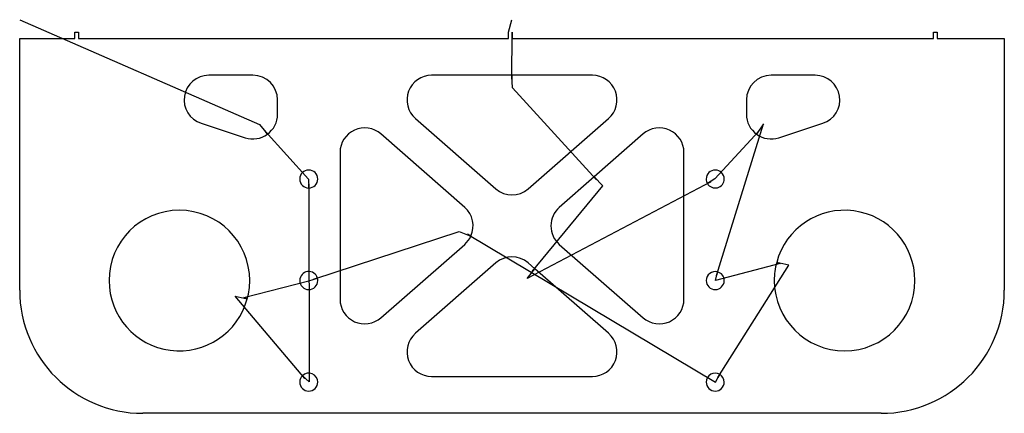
# Model space of a CAD drawing. Header units: inches. Extents: x 0.05 to 7.93, y 0.06 to 3.21.
import ezdxf

# ---------------------------------------------------------------- set-up
doc = ezdxf.new("R2010")
doc.units = ezdxf.units.IN
doc.layers.get('0').update_dxf_attribs({"linetype": 'CONTINUOUS'})
for name, color, linetype in [('3', 7, 'CONTINUOUS'), ('4', 7, 'CONTINUOUS'), ('9', 7, 'CONTINUOUS')]:
    doc.layers.add(name, color=color, linetype=linetype)

msp = doc.modelspace()

# ---------------------------------------------------------------- linework, layer by layer
at = {"color": 0, "linetype": 'CONTINUOUS'}
for p, q in [((0.0511, 3.2097), (1.9697, 2.3711)), ((3.9603, 3.1097), (3.9881, 3.2097)), ((0.4908, 3.1097), (0.5208, 3.1097)), ((3.9868, 2.7344), (3.9903, 3.1097)), ((7.3583, 3.1097), (7.3883, 3.1097)), ((4.6643, 1.9291), (3.9925, 2.6645)), ((5.6228, 1.1631), (5.9995, 2.3762)), ((2.0153, 2.3178), (2.36, 1.9346)), ((5.9631, 2.3163), (5.6115, 1.9374)), ((2.3644, 1.8927), (2.3653, 0.312)), ((5.5774, 1.9125), (4.1088, 1.1379)), ((4.1507, 1.1942), (4.7146, 1.8802)), ((2.4034, 1.1343), (3.5668, 1.5157)), ((3.6329, 1.492), (5.6159, 0.3082)), ((6.1334, 1.2588), (5.6162, 1.1214)), ((5.633, 0.3467), (6.2024, 1.2461)), ((1.8429, 0.9856), (2.364, 1.1192)), ((2.3325, 0.3385), (1.7738, 0.9983))]:
    msp.add_line(p, q, dxfattribs=at)
at = {"layer": '3', "color": 3, "linetype": 'CONTINUOUS'}
for p, q in [((0.4908, 3.0597), (0.4908, 3.1097)), ((0.5208, 3.1097), (0.5208, 3.0597)), ((3.9603, 3.0597), (3.9603, 3.1097)), ((3.9903, 3.1097), (3.9903, 3.0597)), ((7.3583, 3.0597), (7.3583, 3.1097)), ((7.3883, 3.1097), (7.3883, 3.0597))]:
    msp.add_line(p, q, dxfattribs=at)
at = {"layer": '4', "color": 4, "linetype": 'CONTINUOUS'}
for p, q in [((0.0511, 1.0439), (0.0511, 3.0597)), ((0.0511, 3.0597), (0.4908, 3.0597)), ((0.5208, 3.0597), (3.9603, 3.0597)), ((3.9903, 3.0597), (7.3583, 3.0597)), ((7.3883, 3.0597), (7.9251, 3.0597)), ((7.9251, 3.0597), (7.9251, 1.0439)), ((1.9163, 2.7644), (1.563, 2.7644)), ((3.9881, 2.7644), (3.3456, 2.7644)), ((4.6307, 2.7644), (3.9881, 2.7644)), ((6.4132, 2.7644), (6.06, 2.7644)), ((2.1131, 2.4521), (2.1131, 2.5676)), ((5.8631, 2.5676), (5.8631, 2.4521)), ((1.5019, 2.3805), (1.8552, 2.265)), ((3.2159, 2.4195), (3.8584, 1.8566)), ((4.1179, 1.8566), (4.7604, 2.4195)), ((6.1211, 2.265), (6.4744, 2.3805)), ((3.6101, 1.7078), (2.9397, 2.2951)), ((5.0366, 2.2951), (4.6455, 1.9525)), ((2.6131, 2.147), (2.6131, 0.9724)), ((5.3631, 0.9724), (5.3631, 2.147)), ((4.6455, 1.9525), (4.3662, 1.7078)), ((2.9397, 0.8243), (3.6101, 1.4116)), ((4.3662, 1.4116), (5.0366, 0.8243)), ((3.8584, 1.2628), (3.2159, 0.6999)), ((4.1714, 1.2159), (4.1179, 1.2628)), ((4.7604, 0.6999), (4.1714, 1.2159)), ((3.3456, 0.355), (4.6307, 0.355)), ((6.9409, 0.0597), (1.0354, 0.0597))]:
    msp.add_line(p, q, dxfattribs=at)
for centre, radius, start, end in [((1.563, 2.5676), 0.1969, 90, 251.90614), ((1.9163, 2.5676), 0.1969, 360, 90), ((3.3456, 2.5676), 0.1969, 90, 228.77635), ((4.6307, 2.5676), 0.1969, 311.22365, 90), ((6.06, 2.5676), 0.1969, 90, 180), ((6.4132, 2.5676), 0.1969, 288.09386, 90), ((1.9163, 2.4521), 0.1969, 305.95307, 0), ((6.06, 2.4521), 0.1969, 180, 234.04693), ((1.9163, 2.4521), 0.1969, 251.90614, 305.95307), ((2.81, 2.147), 0.1969, 48.77635, 180), ((5.1663, 2.147), 0.1969, 0, 131.22365), ((6.06, 2.4521), 0.1969, 234.04693, 288.09386), ((2.3631, 1.9347), 0.072, 360, 180), ((5.6131, 1.9347), 0.072, 360, 180), ((2.3631, 1.9347), 0.072, 180, 270), ((2.3631, 1.9347), 0.072, 270, 0), ((5.6131, 1.9347), 0.072, 180, 210), ((5.6131, 1.9347), 0.072, 210, 0), ((3.9881, 2.0046), 0.1969, 228.77635, 311.22365), ((1.3281, 1.1222), 0.5625, 360, 180), ((3.4803, 1.5597), 0.1969, 335.61183, 48.77635), ((4.4959, 1.5597), 0.1969, 131.22365, 228.77635), ((6.6481, 1.1222), 0.5625, 360, 165), ((3.4803, 1.5597), 0.1969, 311.22365, 335.61183), ((3.9881, 1.1148), 0.1969, 48.77635, 131.22365), ((6.6481, 1.1222), 0.5625, 165, 180), ((2.3631, 1.1222), 0.072, 15, 180), ((5.6131, 1.1222), 0.072, 75, 180), ((5.6131, 1.1222), 0.072, 360, 75), ((1.3281, 1.1222), 0.5625, 180, 345), ((1.3281, 1.1222), 0.5625, 345, 0), ((2.3631, 1.1222), 0.072, 180, 360), ((2.3631, 1.1222), 0.072, 360, 15), ((5.6131, 1.1222), 0.072, 180, 360), ((6.6481, 1.1222), 0.5625, 180, 360), ((1.0354, 1.0439), 0.9843, 180, 270), ((6.9409, 1.0439), 0.9843, 270, 0), ((2.81, 0.9724), 0.1969, 180, 311.22365), ((5.1663, 0.9724), 0.1969, 228.77635, 360), ((3.3456, 0.5518), 0.1969, 131.22365, 270), ((4.6307, 0.5518), 0.1969, 270, 48.77635), ((2.3631, 0.3097), 0.072, 135, 180), ((2.3631, 0.3097), 0.072, 360, 135), ((5.6131, 0.3097), 0.072, 60, 180), ((5.6131, 0.3097), 0.072, 360, 60), ((2.3631, 0.3097), 0.072, 180, 360), ((5.6131, 0.3097), 0.072, 180, 360)]:
    msp.add_arc(centre, radius, start, end, dxfattribs=at)
at = {"layer": '9', "color": 9, "linetype": 'CONTINUOUS'}
for p, q in [((3.9881, 2.7644), (3.9868, 2.7344)), ((3.9925, 2.6645), (3.9881, 2.7644)), ((1.9697, 2.3711), (2.0319, 2.2928)), ((5.9995, 2.3762), (5.9444, 2.2928)), ((2.0319, 2.2928), (2.0153, 2.3178)), ((5.9444, 2.2928), (5.9631, 2.3163)), ((2.36, 1.9346), (2.3631, 1.8627)), ((2.3631, 1.8627), (2.3644, 1.8927)), ((4.7146, 1.8802), (4.6455, 1.9525)), ((4.6455, 1.9525), (4.6643, 1.9291)), ((5.6115, 1.9374), (5.5508, 1.8987)), ((5.5508, 1.8987), (5.5774, 1.9125)), ((3.5668, 1.5157), (3.6596, 1.4784)), ((3.6596, 1.4784), (3.6329, 1.492)), ((6.2024, 1.2461), (6.1048, 1.2678)), ((6.1048, 1.2678), (6.1334, 1.2588)), ((4.1088, 1.1379), (4.1714, 1.2159)), ((4.1714, 1.2159), (4.1507, 1.1942)), ((5.6162, 1.1214), (5.6318, 1.1917)), ((5.6318, 1.1917), (5.6228, 1.1631)), ((2.364, 1.1192), (2.4327, 1.1408)), ((2.4327, 1.1408), (2.4034, 1.1343)), ((1.7738, 0.9983), (1.8715, 0.9766)), ((1.8715, 0.9766), (1.8429, 0.9856)), ((2.3653, 0.312), (2.3122, 0.3606)), ((2.3122, 0.3606), (2.3325, 0.3385)), ((5.6159, 0.3082), (5.6491, 0.372)), ((5.6491, 0.372), (5.633, 0.3467))]:
    msp.add_line(p, q, dxfattribs=at)

doc.saveas('drawing.dxf')
